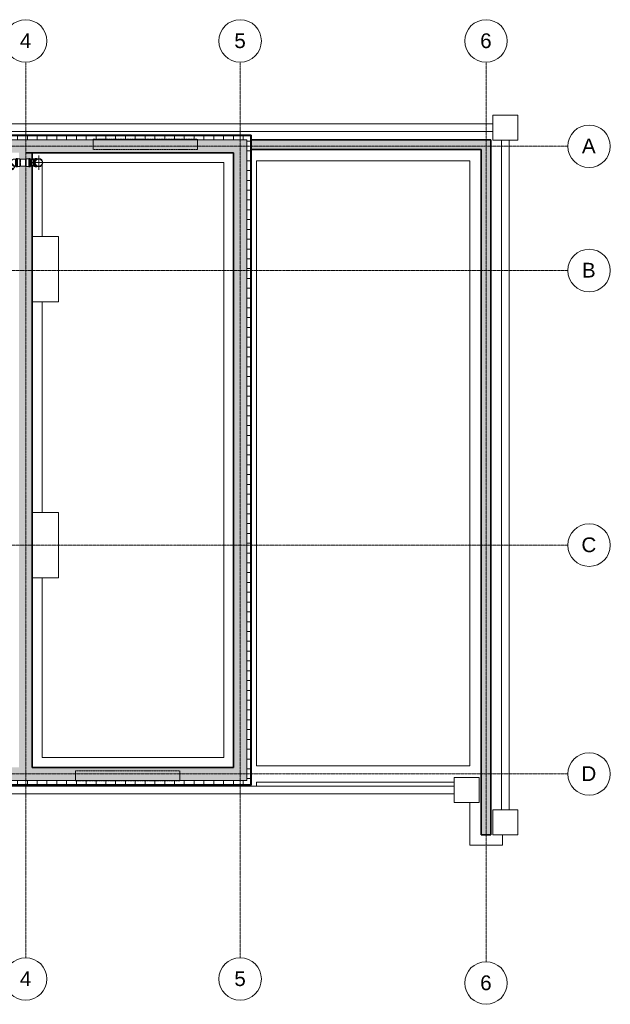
# Model space of a CAD drawing. Header units: millimetres. Extents: x -70712 to -20979, y -30151 to 7529.
# Tile 12 of 22: x -56667 to -47635, y -30151 to -15093. Entities that reach past the tile are written whole.
import ezdxf

# ---------------------------------------------------------------- set-up
doc = ezdxf.new("R2010")
doc.units = ezdxf.units.MM
doc.linetypes.add('Ligne de quadrillage', pattern=[22.225, 12.7, -3.175, 3.175, -3.175])
doc.linetypes.add('Projeté', pattern=[3.96875, 2.38125, -1.5875])
for name, color, linetype, lineweight in [('A-DETL-MBND', 5, 'Continuous', 18), ('A-GLAZ', 151, 'Continuous', 18), ('A-WALL', 113, 'Continuous', 18), ('A-WALL-PATT', 111, 'Continuous', 35), ('L-SITE', 91, 'Continuous', 18), ('P-PIPE', 3, 'Continuous', 18), ('P-PIPE-CNTR', 3, 'Continuous', 18), ('S-GRID', 1, 'Continuous', 9), ('S-GRID-IDEN', 1, 'Continuous', 9)]:
    doc.layers.add(name, color=color, linetype=linetype, lineweight=lineweight)
doc.styles.add('Arial', font='arial.ttf', dxfattribs={"height": 225})
pattern_1 = [(0, (0, 0), (406.4, 101.6), [16.764, -288.036, 16.764, -288.036, -1625.6]), (0, (0, 0), (406.4, 101.6), [-609.6, 16.764, -592.836, 16.764, -288.036, -711.2]), (0, (0, 0), (406.4, 101.6), [-1524, 16.764, -186.436, 16.764, -491.236]), (120, (152.4, 50.8), (-291.18818, 301.15272), [16.764, -288.036, 16.764, -288.036, -1625.6]), (120, (152.4, 50.8), (-291.18818, 301.15272), [-609.6, 16.764, -592.836, 16.764, -288.036, -711.2]), (120, (152.4, 50.8), (-291.18818, 301.15272), [-1524, 16.764, -186.436, 16.764, -491.236]), (240, (203.2, 254), (-115.21182, -402.75272), [16.764, -288.036, 16.764, -288.036, -1625.6]), (240, (203.2, 254), (-115.21182, -402.75272), [-609.6, 16.764, -592.836, 16.764, -288.036, -711.2]), (240, (203.2, 254), (-115.21182, -402.75272), [-1524, 16.764, -186.436, 16.764, -491.236])]
pattern_2 = [(0, (0, 0), (0, 150), []), (90, (0, 0), (-150, 9e-15), [])]

# ---------------------------------------------------------------- blocks, each defined once
blk = doc.blocks.new('Fenêtre-Ouverture carrée - 160 x 110 cm-231635-Réseaux sous dallage')
at = {"layer": 'A-GLAZ', "linetype": 'Projeté'}
for p, q in [((-808, 78), (792, 78)), ((792, -78), (-808, -78))]:
    blk.add_line(p, q, dxfattribs=at)
at = {"layer": 'A-GLAZ'}
for p, q in [((-808, -78), (-808, 78)), ((792, 78), (792, -78))]:
    blk.add_line(p, q, dxfattribs=at)
blk = doc.blocks.new('Regard drain - 500 mmx500 mm-392067-Réseaux sous dallage')
at = {"layer": 'L-SITE', "color": 11}
for p, q in [((0, 190), (380, 190)), ((0, 190), (0, -190)), ((380, -190), (380, 190)), ((380, -190), (0, -190))]:
    blk.add_line(p, q, dxfattribs=at)
blk = doc.blocks.new('Plumbing-Bend-Valsir-PP-Negative-02 - Standard-374742-Réseaux sous dallage')
at = {"layer": 'P-PIPE'}
for p, q in [((-56863, -17303), (-56865, -17305)), ((-56853, -17286), (-56864, -17296)), ((-56864, -17298), (-56863, -17305)), ((-56823, -17263), (-56850, -17290)), ((-56813, -17257), (-56823, -17263)), ((-56725, -17224), (-56731, -17224)), ((-56721, -17221), (-56725, -17221)), ((-56717, -17215), (-56721, -17221)), ((-56702, -17215), (-56717, -17215)), ((-56664, -17221), (-56702, -17221)), ((-56653, -17224), (-56664, -17221)), ((-56783, -17387), (-56781, -17385)), ((-56783, -17386), (-56776, -17386)), ((-56774, -17386), (-56764, -17375)), ((-56768, -17372), (-56741, -17345)), ((-56741, -17345), (-56735, -17335)), ((-56735, -17335), (-56731, -17334)), ((-56731, -17334), (-56725, -17334)), ((-56725, -17337), (-56721, -17337)), ((-56721, -17337), (-56717, -17342)), ((-56717, -17342), (-56702, -17342)), ((-56702, -17337), (-56664, -17337)), ((-56664, -17337), (-56653, -17334))]:
    blk.add_line(p, q, dxfattribs=at)
at = {"layer": 'P-PIPE', "flags": 128}
blk.add_lwpolyline([(-56731, -17224), (-56762, -17228), (-56790, -17240), (-56813, -17257)], dxfattribs=at)
at = {"layer": 'P-PIPE'}
for centre, major_axis, ratio, start_param, end_param in [((-56824, -17346), (-41, 41), 0.145479, 6.229068, 6.413923), ((-56824, -17346), (-41, 41), 0.145479, 0.130738, 3.27233), ((-56819, -17341), (-44.8, 44.8), 0.145479, 6.229068, 6.413923), ((-56819, -17341), (-44.8, 44.8), 0.145479, 0.130738, 3.27233), ((-56822, -17344), (-41, 41), 0.145479, 0.130738, 3.084338), ((-56809, -17331), (-44.8, 44.8), 0.145479, 5.90213, 6.413923), ((-56809, -17331), (-44.8, 44.8), 0.145479, 0.130738, 3.27233), ((-56809, -17331), (-41, 41), 0.145479, 6.229068, 6.413923), ((-56809, -17331), (-41, 41), 0.145479, 0.130738, 3.27233), ((-56782, -17304), (-41, 41), 0.145479, 0.130738, 3.27233), ((-56782, -17304), (-41, 41), 0.145479, 6.14042, 6.408305), ((-56774, -17296), (-38.9, 38.9), 0.145479, 6.243718, 6.413923), ((-56774, -17296), (-38.9, 38.9), 0.145479, 6.152124, 6.413923), ((-56774, -17296), (-38.9, 38.9), 0.145479, 0.130738, 1.464242), ((-56774, -17296), (-38.9, 38.9), 0.145479, 0.537503, 0.60497), ((-56774, -17296), (-38.9, 38.9), 0.145479, 0.993227, 1.069711), ((-56774, -17296), (-38.9, 38.9), 0.145479, 1.477135, 1.509485), ((-56774, -17296), (-38.9, 38.9), 0.145479, 1.5089, 1.894169), ((-56774, -17296), (-38.9, 38.9), 0.145479, 1.893583, 1.925934), ((-56774, -17296), (-38.9, 38.9), 0.145479, 1.926559, 3.141593), ((-56731, -17279), (0, 55), 0.01, 6.134193, 6.478601), ((-56731, -17279), (0, 55), 0.01, 6.129723, 6.478601), ((-56731, -17279), (0, 55), 0.01, 0.195415, 0.603135), ((-56731, -17279), (0, 55), 0.01, 0.602181, 0.669648), ((-56731, -17279), (0, 55), 0.01, 0.633845, 1.059073), ((-56731, -17279), (0, 55), 0.01, 1.057905, 1.134389), ((-56731, -17279), (0, 55), 0.01, 1.13324, 1.52892), ((-56731, -17279), (0, 55), 0.01, 1.528303, 1.574163), ((-56731, -17279), (0, 55), 0.01, 1.573577, 1.958846), ((-56731, -17279), (0, 55), 0.01, 1.958261, 2.00412), ((-56731, -17279), (0, 55), 0.01, 2.003503, 2.399183), ((-56725, -17279), (0, 58), 0.01, 6.132149, 6.478601), ((-56725, -17279), (0, 58), 0.01, 0.195415, 3.337008), ((-56721, -17279), (0, 58), 0.01, 6.161451, 6.478601), ((-56721, -17279), (0, 58), 0.01, 0.195415, 3.337008), ((-56717, -17279), (0, 63.3), 0.01, 0.195415, 3.337008), ((-56717, -17279), (0, 63.3), 0.01, 6.121039, 6.478601), ((-56702, -17279), (0, 63.3), 0.01, 0.195415, 3.337008), ((-56702, -17279), (0, 58), 0.01, 0.195415, 3.337008), ((-56702, -17279), (0, 63.3), 0.01, 5.876233, 6.478601), ((-56702, -17279), (0, 58), 0.01, 6.128315, 6.478601), ((-56664, -17279), (0, 58), 0.01, 6.123807, 6.478601), ((-56664, -17279), (0, 58), 0.01, 0.195415, 3.337008), ((-56653, -17279), (0, 55), 0.01, 0.607871, 0.683928), ((-56653, -17279), (0, 55), 0.01, 1.077612, 1.12675), ((-56653, -17279), (0, 55), 0.01, 1.516894, 1.541812), ((-56653, -17279), (0, 55), 0.01, 1.95003, 2.022607), ((-56653, -17279), (0, 55), 0.01, 6.280502, 6.478601), ((-56653, -17279), (0, 55), 0.01, 0.195415, 0.233923), ((-56809, -17331), (-44.8, 44.8), 0.145479, 3.27233, 3.496593), ((-56774, -17296), (-38.9, 38.9), 0.145479, 2.333357, 2.409841), ((-56774, -17296), (-38.9, 38.9), 0.145479, 2.776239, 2.881091), ((-56731, -17279), (0, 55), 0.01, 2.398035, 2.490964), ((-56731, -17279), (0, 55), 0.01, 2.484743, 3.075209), ((-56731, -17279), (0, 55), 0.01, 2.841187, 2.987701), ((-56731, -17279), (0, 55), 0.01, 3.141593, 3.337008), ((-56731, -17279), (0, 55), 0.01, 3.141593, 3.337008), ((-56725, -17279), (0, 58), 0.01, 3.337008, 3.368918), ((-56702, -17279), (0, 63.3), 0.01, 3.337008, 3.540271), ((-56653, -17279), (0, 55), 0.01, 2.412106, 2.490964), ((-56653, -17279), (0, 55), 0.01, 2.888209, 3.043035)]:
    blk.add_ellipse(centre, major_axis=major_axis, ratio=ratio, start_param=start_param, end_param=end_param, dxfattribs=at)
blk = doc.blocks.new('_DON_T_USE_Plumbing-Bend-Valsir-PP-Positive-02_ForDouble45Bend - Standard-V2-Réseaux sous dallage')
at = {"layer": 'P-PIPE'}
for p, q in [((-56404, -17224), (-56413, -17224)), ((-56327, -17255), (-56326, -17257)), ((-56326, -17300), (-56326, -17302)), ((-56413, -17334), (-56404, -17334)), ((-56373, -17333), (-56375, -17334))]:
    blk.add_line(p, q, dxfattribs=at)
at = {"layer": 'P-PIPE', "flags": 128}
blk.add_lwpolyline([(-56321, -17276), (-56321, -17278), (-56321, -17279)], dxfattribs=at)
at = {"layer": 'P-PIPE'}
for radius, start, end in [(63.3, 0, 180), (63.3, 180, 0), (58, 0, 180), (58, 180, 0), (55.3, 176.6253, 180), (55.3, 180, 183.3887), (55.3, 151.6961, 158.5655), (55.3, 201.4116, 208.3177), (55, 152.8187, 156.7103), (55, 203.2667, 207.1953), (55.3, 124.6838, 131.8702), (55, 126.2053, 130.5791), (55.3, 99.2382, 104.6116), (55, 101.0368, 103.6173), (55.3, 75.3926, 81.3343), (55, 76.3869, 78.9532), (55.3, 48.1551, 55.2864), (55, 49.4463, 53.7647), (55.3, 21.4897, 28.2705), (55, 23.3452, 27.1478), (55.3, 331.7157, 338.5332), (55, 332.8383, 336.6778), (55.3, 0, 3.2685), (55.3, 356.7175, 0), (55.3, 228.0968, 235.3551), (55, 229.3877, 233.8337), (55.3, 255.3567, 261.4203), (55, 256.3508, 259.0396), (55.3, 278.5897, 284.6392), (55, 280.9704, 283.645), (55.3, 304.6748, 311.8779), (55, 306.1962, 310.5869)]:
    blk.add_arc((-56376, -17279), radius, start, end, dxfattribs=at)
blk = doc.blocks.new('_DON_T_USE_Plumbing-Bend-Valsir-PP-Positive-02_ForDouble45Bend - Standard-V3-Réseaux sous dallage')
at = {"layer": 'P-PIPE'}
for p, q in [((-56566, -17221), (-56577, -17224)), ((-56577, -17279), (-56577, -17224)), ((-56577, -17334), (-56577, -17279)), ((-56528, -17221), (-56566, -17221)), ((-56566, -17279), (-56566, -17221)), ((-56566, -17337), (-56566, -17279)), ((-56514, -17215), (-56528, -17215)), ((-56528, -17279), (-56528, -17215)), ((-56528, -17342), (-56528, -17279)), ((-56509, -17221), (-56514, -17215)), ((-56514, -17279), (-56514, -17215)), ((-56514, -17342), (-56514, -17279)), ((-56506, -17221), (-56509, -17221)), ((-56509, -17279), (-56509, -17221)), ((-56509, -17337), (-56509, -17279)), ((-56506, -17279), (-56506, -17221)), ((-56499, -17224), (-56506, -17224)), ((-56506, -17337), (-56506, -17279)), ((-56499, -17224), (-56499, -17225)), ((-56499, -17224), (-56499, -17225)), ((-56499, -17226), (-56499, -17234)), ((-56499, -17234), (-56499, -17237)), ((-56499, -17237), (-56499, -17254)), ((-56499, -17254), (-56499, -17257)), ((-56499, -17257), (-56499, -17279)), ((-56499, -17279), (-56499, -17301)), ((-56499, -17301), (-56499, -17304)), ((-56499, -17304), (-56499, -17321)), ((-56459, -17223), (-56467, -17226)), ((-56437, -17221), (-56448, -17221)), ((-56411, -17215), (-56422, -17215)), ((-56406, -17221), (-56408, -17221)), ((-56577, -17334), (-56566, -17337)), ((-56566, -17337), (-56528, -17337)), ((-56528, -17342), (-56514, -17342)), ((-56514, -17342), (-56509, -17337)), ((-56509, -17337), (-56506, -17337)), ((-56506, -17334), (-56499, -17334)), ((-56499, -17321), (-56499, -17323)), ((-56499, -17323), (-56499, -17332)), ((-56499, -17332), (-56499, -17334)), ((-56499, -17333), (-56499, -17334)), ((-56467, -17332), (-56459, -17335)), ((-56448, -17337), (-56437, -17337)), ((-56422, -17342), (-56411, -17342)), ((-56408, -17337), (-56406, -17337))]:
    blk.add_line(p, q, dxfattribs=at)
at = {"layer": 'P-PIPE', "flags": 128}
for points in [[(-56499, -17224), (-56477, -17224), (-56461, -17224)], [(-56461, -17334), (-56475, -17334), (-56496, -17334), (-56499, -17334)]]:
    blk.add_lwpolyline(points, dxfattribs=at)
at = {"layer": 'P-PIPE'}
for centre, major_axis, start_param, end_param in [((-56456, -17279), (0, 55), 0.287333, 1.570796), ((-56456, -17279), (0, 55), 1.163077, 1.570796), ((-56456, -17279), (0, 55), 1.570796, 2.85426), ((-56456, -17279), (0, 55), 1.570796, 1.978516), ((-56456, -17279), (0, 55), 0.707138, 1.097562), ((-56456, -17279), (0, 55), 2.044031, 2.434454), ((-56448, -17279), (0, 58), 6.058786, 7.853982), ((-56448, -17279), (0, 58), 1.570796, 3.365992), ((-56456, -17279), (0, 55), 0.237292, 0.645273), ((-56422, -17279), (0, 63.3), 6.058786, 7.853982), ((-56456, -17279), (0, 55), 0.224399, 0.261847), ((-56422, -17279), (0, 63.3), 1.570796, 3.365992), ((-56411, -17279), (0, 63.3), 5.940969, 7.853982), ((-56411, -17279), (0, 63.3), 1.570796, 3.483809), ((-56408, -17279), (0, 58), 6.08947, 7.853982), ((-56408, -17279), (0, 58), 1.570796, 3.335308), ((-56406, -17279), (0, 58), 6.131822, 7.853982), ((-56406, -17279), (0, 58), 1.570796, 3.292956), ((-56406, -17279), (0, 55.3), 0.678669, 1.570796), ((-56406, -17279), (0, 55.3), 1.570796, 2.462923), ((-56406, -17279), (0, 55.3), 6.232364, 6.956384), ((-56456, -17279), (0, 55), 2.508621, 2.904301), ((-56456, -17279), (0, 55), 2.879746, 2.917193), ((-56406, -17279), (0, 55.3), 2.468394, 3.192414)]:
    blk.add_ellipse(centre, major_axis=major_axis, ratio=0.707107, start_param=start_param, end_param=end_param, dxfattribs=at)
blk = doc.blocks.new('Quadrillage - Extrémité de la ligne de quadrillage - Cercle-11506-Réseaux sous dallage')
at = {"layer": 'S-GRID-IDEN'}
blk.add_circle((0, 0), 6.5, dxfattribs=at)

msp = doc.modelspace()

# ---------------------------------------------------------------- hatches: boundary and pattern name
at = {"layer": 'A-WALL-PATT', "lineweight": 18}
h = msp.add_hatch(dxfattribs=at)
h.set_pattern_fill('FP_1', color=256, style=0, pattern_type=2)
h.set_pattern_definition(pattern_1)
h.paths.add_polyline_path([(-56576, -16869), (-56576, -16859), (-62346, -16859), (-62336, -16869), (-57110, -16869)])
h = msp.add_hatch(dxfattribs=at)
h.set_pattern_fill('FP_1', color=256, style=0, pattern_type=2)
h.set_pattern_definition(pattern_1)
h.paths.add_polyline_path([(-53136, -16869), (-53126, -16859), (-56576, -16859), (-56576, -16869), (-54210, -16869)])
h = msp.add_hatch(dxfattribs=at)
h.set_pattern_fill('FP_1', color=256, style=0, pattern_type=2)
h.set_pattern_definition(pattern_1)
h.paths.add_polyline_path([(-53126, -26799), (-53126, -16859), (-53136, -16869), (-53136, -26789)])
h = msp.add_hatch(dxfattribs=at)
h.set_pattern_fill('FP_2', color=256, style=0, pattern_type=2)
h.set_pattern_definition(pattern_2)
h.paths.add_polyline_path([(-56576, -16929), (-56576, -16869), (-62336, -16869), (-62276, -16929), (-56676, -16929)])
for points in [[(-56676, -17129), (-56576, -17129), (-56576, -16929), (-62276, -16929), (-62076, -17129), (-57110, -17129)], [(-49611, -17079), (-49611, -16929), (-53126, -16929), (-53126, -17079), (-49859, -17079)], [(-49611, -27559), (-49461, -27559), (-49461, -16929), (-49611, -16929), (-49611, -25471)]]:
    msp.add_hatch(color=256, dxfattribs=at).paths.add_polyline_path(points)
h = msp.add_hatch(dxfattribs=at)
h.set_pattern_fill('FP_2', color=256, style=0, pattern_type=2)
h.set_pattern_definition(pattern_2)
h.paths.add_polyline_path([(-53196, -16929), (-53136, -16869), (-56576, -16869), (-56576, -16929), (-54210, -16929)])
at = {"layer": 'A-WALL-PATT'}
for points in [[(-53396, -17129), (-53196, -16929), (-56576, -16929), (-56576, -17129), (-54210, -17129)], [(-53196, -26729), (-53196, -16929), (-53396, -17129), (-53396, -26529)], [(-53196, -26729), (-53396, -26529), (-67686, -26529), (-67886, -26729), (-55660, -26729)]]:
    msp.add_hatch(color=256, dxfattribs=at).paths.add_polyline_path(points)
at = {"layer": 'A-WALL-PATT', "lineweight": 18}
h = msp.add_hatch(dxfattribs=at)
h.set_pattern_fill('FP_2', color=256, style=0, pattern_type=2)
h.set_pattern_definition(pattern_2)
h.paths.add_polyline_path([(-53136, -26789), (-53136, -16869), (-53196, -16929), (-53196, -26729)])
h = msp.add_hatch(color=256, dxfattribs=at)
h.paths.add_polyline_path([(-56476, -26529), (-56476, -17334), (-56499, -17334), (-56499, -17332), (-56506, -17333), (-56506, -17335), (-56509, -17335), (-56514, -17340), (-56528, -17340), (-56528, -17335), (-56567, -17335), (-56577, -17332), (-56578, -17334), (-56653, -17333), (-56654, -17333), (-56665, -17336), (-56676, -17336), (-56676, -26529), (-56576, -26529)])
h.paths.add_polyline_path([(-56506, -17225), (-56499, -17225), (-56499, -17224), (-56476, -17224), (-56476, -17129), (-56676, -17129), (-56676, -17222), (-56665, -17222), (-56653, -17225), (-56653, -17224), (-56577, -17224), (-56577, -17225), (-56566, -17222), (-56528, -17222), (-56528, -17217), (-56514, -17217), (-56509, -17222), (-56506, -17222), (-56506, -17225)])
h = msp.add_hatch(dxfattribs=at)
h.set_pattern_fill('FP_1', color=256, style=0, pattern_type=2)
h.set_pattern_definition(pattern_1)
h.paths.add_polyline_path([(-53126, -26799), (-53136, -26789), (-67946, -26789), (-67956, -26799), (-55660, -26799)])
h = msp.add_hatch(dxfattribs=at)
h.set_pattern_fill('FP_2', color=256, style=0, pattern_type=2)
h.set_pattern_definition(pattern_2)
h.paths.add_polyline_path([(-53196, -26789), (-53136, -26789), (-53196, -26729), (-67886, -26729), (-67946, -26789), (-55660, -26789)])

# ---------------------------------------------------------------- linework, layer by layer
at = {"layer": 'A-DETL-MBND'}
for p, q in [((-56326, -18409), (-56326, -17315)), ((-56313, -17279), (-53546, -17279)), ((-53546, -17279), (-53546, -26379)), ((-53046, -26504), (-53046, -17254)), ((-53046, -17254), (-49786, -17254)), ((-49786, -17254), (-49786, -26504)), ((-56476, -18409), (-56326, -18409)), ((-56326, -18409), (-56476, -18409)), ((-56076, -18409), (-56326, -18409)), ((-56076, -19409), (-56076, -18409)), ((-56326, -19409), (-56476, -19409)), ((-56476, -19409), (-56326, -19409)), ((-56326, -22629), (-56326, -19409)), ((-56326, -19409), (-56076, -19409)), ((-56476, -22629), (-56326, -22629)), ((-56326, -22629), (-56476, -22629)), ((-56076, -22629), (-56326, -22629)), ((-56076, -23629), (-56076, -22629)), ((-56326, -23629), (-56476, -23629)), ((-56476, -23629), (-56326, -23629)), ((-56326, -26379), (-56326, -23629)), ((-56326, -23629), (-56076, -23629)), ((-53546, -26379), (-56326, -26379)), ((-53046, -26504), (-49786, -26504)), ((-53046, -26817), (-53046, -26754)), ((-50021, -26754), (-53046, -26754)), ((-49786, -27064), (-49786, -27719)), ((-49286, -27719), (-49286, -27559)), ((-49286, -27719), (-49786, -27719))]:
    msp.add_line(p, q, dxfattribs=at)
at = {"layer": 'A-WALL', "lineweight": 35}
for p, q in [((-53126, -16859), (-62346, -16859)), ((-53126, -26799), (-53126, -16859)), ((-49461, -16929), (-53126, -16929)), ((-49461, -27559), (-49461, -16929)), ((-56576, -17129), (-53396, -17129)), ((-56476, -17224), (-56476, -17129)), ((-53396, -17129), (-53396, -26529)), ((-53126, -17079), (-49611, -17079)), ((-49611, -17079), (-49611, -27559)), ((-56476, -26529), (-56476, -17334)), ((-53396, -26529), (-56476, -26529)), ((-67956, -26799), (-53126, -26799)), ((-49611, -27559), (-49461, -27559))]:
    msp.add_line(p, q, dxfattribs=at)
at = {"layer": 'A-WALL'}
for p, q in [((-53136, -16869), (-62336, -16869)), ((-53196, -16929), (-62276, -16929)), ((-53196, -16929), (-53196, -26729)), ((-53136, -16869), (-53136, -26789)), ((-53136, -26789), (-67946, -26789)), ((-53196, -26729), (-67886, -26729))]:
    msp.add_line(p, q, dxfattribs=at)
at = {"layer": 'P-PIPE', "color": 11}
for p, q in [((-49431, -16687), (-67986, -16687)), ((-67986, -16801), (-49431, -16801)), ((-49298, -16934), (-49298, -27179)), ((-49184, -27179), (-49184, -16934)), ((-50021, -26817), (-67986, -26817)), ((-67986, -26931), (-50021, -26931))]:
    msp.add_line(p, q, dxfattribs=at)
at = {"layer": 'P-PIPE', "color": 44}
for p, q in [((-56577, -17224), (-56653, -17224)), ((-56653, -17334), (-56577, -17334))]:
    msp.add_line(p, q, dxfattribs=at)
for start, end in [(0, 180), (180, 0)]:
    msp.add_arc((-56376, -17279), 55, start, end, dxfattribs=at)
for centre, start_param, end_param in [((-56653, -17279), 0.705321, 1.065578), ((-56653, -17279), 1.176362, 1.455579), ((-56653, -17279), 1.590009, 1.914736), ((-56653, -17279), 2.048378, 2.394367), ((-56653, -17279), 0, 0.151817), ((-56653, -17279), 0.261799, 0.591588), ((-56577, -17279), 0, 1.570796), ((-56577, -17279), 1.570796, 3.141593), ((-56577, -17279), 6.103594, 6.283185), ((-56653, -17279), 2.487712, 2.879793), ((-56653, -17279), 2.908094, 3.141593), ((-56577, -17279), 3.141593, 3.321184)]:
    msp.add_ellipse(centre, major_axis=(0, 55), ratio=0.036548, start_param=start_param, end_param=end_param, dxfattribs=at)
at = {"layer": 'P-PIPE-CNTR'}
for p, q in [((-56486, -17279), (-56266, -17279)), ((-56376, -17389), (-56376, -17169))]:
    msp.add_line(p, q, dxfattribs=at)
at = {"layer": 'S-GRID', "linetype": 'Ligne de quadrillage'}
for p, q in [((-56576, -29439), (-56576, -15743)), ((-53296, -29439), (-53296, -15743)), ((-49536, -29501), (-49536, -15743)), ((-70062, -17029), (-48285, -17029)), ((-70062, -18929), (-48285, -18929)), ((-70062, -23129), (-48285, -23129)), ((-70062, -26629), (-48285, -26629))]:
    msp.add_line(p, q, dxfattribs=at)

# ---------------------------------------------------------------- block references
at = {"layer": 'A-GLAZ', "rotation": 180}
for p in [(-54754, -17000), (-55024, -26657)]:
    msp.add_blockref('Fenêtre-Ouverture carrée - 160 x 110 cm-231635-Réseaux sous dallage', p, dxfattribs=at)
at = {"layer": 'L-SITE', "color": 11}
for p, rotation in [((-49051, -16744), 180), ((-49641, -26874), 180), ((-49241, -27179), 269.9999999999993)]:
    msp.add_blockref('Regard drain - 500 mmx500 mm-392067-Réseaux sous dallage', p, dxfattribs=dict(at, rotation=rotation))
at = {"layer": 'P-PIPE'}
for name in ['Plumbing-Bend-Valsir-PP-Negative-02 - Standard-374742-Réseaux sous dallage', '_DON_T_USE_Plumbing-Bend-Valsir-PP-Positive-02_ForDouble45Bend - Standard-V3-Réseaux sous dallage', '_DON_T_USE_Plumbing-Bend-Valsir-PP-Positive-02_ForDouble45Bend - Standard-V2-Réseaux sous dallage']:
    msp.add_blockref(name, (0, 0), dxfattribs=at)
at = {"layer": 'S-GRID-IDEN', "xscale": 49.99999999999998, "yscale": 49.99999999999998, "zscale": 49.99999999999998}
for p in [(-56576, -15418), (-53296, -15418), (-49536, -15418), (-56576, -29764), (-53296, -29764), (-49536, -29826)]:
    msp.add_blockref('Quadrillage - Extrémité de la ligne de quadrillage - Cercle-11506-Réseaux sous dallage', p, dxfattribs=at)
at = {"layer": 'S-GRID-IDEN', "xscale": 49.99999999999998, "yscale": 49.99999999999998, "zscale": 49.99999999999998, "rotation": 269.9999999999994}
for p in [(-47960, -17029), (-47960, -18929), (-47960, -23129), (-47960, -26629)]:
    msp.add_blockref('Quadrillage - Extrémité de la ligne de quadrillage - Cercle-11506-Réseaux sous dallage', p, dxfattribs=at)

# ---------------------------------------------------------------- next in the draw order: texts
at = {"layer": 'S-GRID-IDEN', "char_height": 225, "attachment_point": 1, "style": 'Arial', "bg_fill": 3, "box_fill_scale": 1.25, "bg_fill_color": 256, "bg_fill_true_color": 13158600, "bg_fill_transparency": 0}
for s, insert, width in [('4', (-56665, -15302), 212.45), ('5', (-53385, -15302), 212.45), ('6', (-49625, -15302), 212.45), ('A', (-48069, -16911), 256.54), ('B', (-48069, -18811), 256.54), ('C', (-48077, -23011), 276.58), ('D', (-48077, -26511), 276.58), ('4', (-56665, -29647), 212.45), ('5', (-53385, -29647), 212.45), ('6', (-49625, -29710), 212.45)]:
    msp.add_mtext(s, dxfattribs=dict(at, insert=insert, width=width))

doc.saveas('drawing.dxf')
